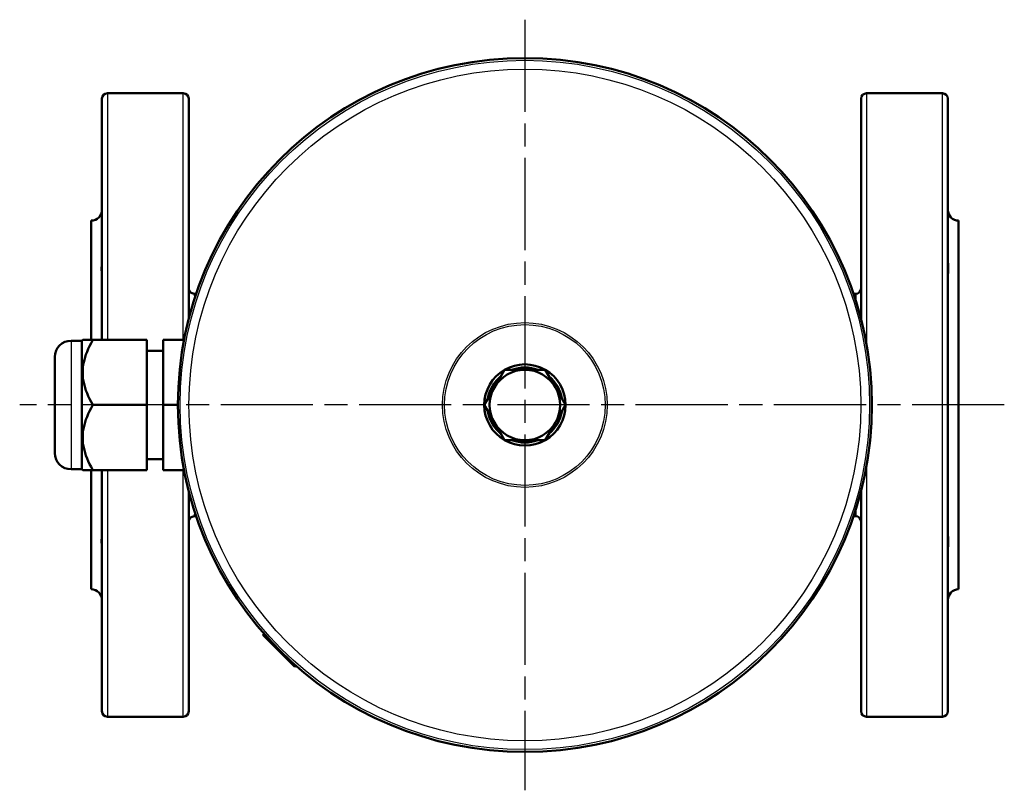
# Model space of a CAD drawing. Header units: millimetres. Extents: x 73 to 513, y 153 to 717.
# Tile 1 of 7: x 118 to 300, y 153 to 296. Entities that reach past the tile are written whole.
import ezdxf

# ---------------------------------------------------------------- set-up
doc = ezdxf.new("R2010")
doc.units = ezdxf.units.MM
doc.header["$LTSCALE"] = 3
doc.linetypes.add('CHAIN', pattern=[0.3543, 0.2362, -0.0295, 0.0591, -0.0295])
for name, color, linetype, lineweight in [('Mittelpunktmarkierung(DIN)', 4, 'CHAIN', 25), ('Sichtbare Kanten(DIN)', 7, 'Continuous', 50), ('Sichtbare tangentiale Kanten(DIN)', 3, 'Continuous', 25)]:
    doc.layers.add(name, color=color, linetype=linetype, lineweight=lineweight)

msp = doc.modelspace()

# ---------------------------------------------------------------- linework, layer by layer
at = {"layer": 'Mittelpunktmarkierung(DIN)', "linetype": 'CHAIN', "ltscale": 23.990969}
for p, q in [((211.19, 295.57), (211.19, 153.43)), ((299.61, 224.5), (118.02, 224.5))]:
    msp.add_line(p, q, dxfattribs=at)
at = {"layer": 'Sichtbare Kanten(DIN)'}
for p, q in [((134.19, 282), (148.19, 282)), ((288.19, 282), (274.19, 282)), ((133.19, 236.5), (133.19, 281)), ((149.19, 240.32), (149.19, 281)), ((273.19, 281), (273.19, 240.32)), ((289.19, 281), (289.19, 168)), ((131.19, 258.5), (131.19, 236.5)), ((291.19, 190.5), (291.19, 258.5)), ((150.22, 245.03), (150.59, 245.04)), ((271.81, 245), (272.2, 245.01)), ((129.49, 236.36), (127.49, 236.36)), ((129.49, 236.36), (129.64, 236.5)), ((129.49, 236.36), (129.49, 212.64)), ((129.64, 236.5), (131.49, 236.5)), ((141.49, 236.5), (131.49, 236.5)), ((141.49, 224.5), (141.49, 236.5)), ((148.34, 236.5), (144.49, 236.5)), ((144.49, 236.5), (144.49, 224.5)), ((144.49, 234.5), (141.49, 234.5)), ((124.49, 215.64), (124.49, 233.36)), ((205.57, 227.75), (207.44, 231)), ((207.44, 231), (211.19, 231)), ((211.19, 231), (214.95, 231)), ((214.95, 231), (216.82, 227.75)), ((203.69, 224.5), (205.57, 227.75)), ((216.82, 227.75), (218.7, 224.5)), ((141.49, 224.5), (131.49, 224.5)), ((141.49, 212.5), (141.49, 224.5)), ((147.21, 224.5), (144.49, 224.5)), ((144.49, 224.5), (144.49, 212.5)), ((205.57, 221.25), (203.69, 224.5)), ((218.7, 224.5), (216.82, 221.25)), ((207.44, 218), (205.57, 221.25)), ((216.82, 221.25), (214.95, 218)), ((211.19, 218), (207.44, 218)), ((214.95, 218), (211.19, 218)), ((144.49, 214.5), (141.49, 214.5)), ((129.49, 212.64), (127.49, 212.64)), ((129.49, 212.64), (129.64, 212.5)), ((131.49, 212.5), (129.64, 212.5)), ((131.19, 212.5), (131.19, 190.5)), ((141.49, 212.5), (131.49, 212.5)), ((133.19, 168), (133.19, 212.5)), ((148.34, 212.5), (144.49, 212.5)), ((149.19, 168), (149.19, 208.68)), ((273.19, 208.68), (273.19, 168)), ((150.59, 203.96), (150.22, 203.97)), ((272.2, 203.99), (271.81, 203.99)), ((163.12, 182.27), (162.93, 182.07)), ((162.93, 182.08), (163.12, 182.27)), ((162.93, 182.07), (162.93, 182.08)), ((168.77, 176.23), (162.93, 182.07)), ((168.77, 176.23), (168.97, 176.43)), ((134.19, 167), (148.19, 167)), ((288.19, 167), (274.19, 167))]:
    msp.add_line(p, q, dxfattribs=at)
at = {"layer": 'Sichtbare Kanten(DIN)', "flags": 128}
for points in [[(133.19, 248.21), (133.19, 248.29), (133.19, 248.38), (133.18, 248.48), (133.18, 248.58), (133.17, 248.69), (133.16, 248.81), (133.15, 248.93), (133.15, 249.05), (133.14, 249.18), (133.13, 249.32), (133.13, 249.46), (133.13, 249.6), (133.13, 249.75), (133.13, 249.9), (133.14, 250.05), (133.15, 250.21), (133.15, 250.38), (133.16, 250.54), (133.17, 250.71), (133.18, 250.89), (133.18, 251.06), (133.19, 251.24), (133.19, 251.41), (133.19, 251.59)], [(289.19, 251.59), (289.2, 251.41), (289.2, 251.24), (289.21, 251.06), (289.21, 250.89), (289.22, 250.72), (289.23, 250.55), (289.24, 250.38), (289.24, 250.22), (289.25, 250.06), (289.25, 249.9), (289.26, 249.75), (289.26, 249.6), (289.26, 249.46), (289.25, 249.32), (289.25, 249.19), (289.24, 249.06), (289.24, 248.93), (289.23, 248.81), (289.22, 248.7), (289.21, 248.59), (289.21, 248.48), (289.2, 248.39), (289.2, 248.29), (289.19, 248.21)], [(131.49, 236.5), (131.18, 235.93), (130.89, 235.38), (130.65, 234.85), (130.43, 234.33), (130.24, 233.83), (130.07, 233.33), (129.94, 232.85), (129.83, 232.37), (129.74, 231.9), (129.68, 231.43), (129.65, 230.96), (129.64, 230.5), (129.65, 230.03), (129.68, 229.57), (129.74, 229.1), (129.83, 228.63), (129.94, 228.15), (130.07, 227.66), (130.24, 227.17), (130.43, 226.66), (130.65, 226.15), (130.89, 225.61), (131.18, 225.07), (131.49, 224.5)], [(131.49, 224.5), (131.18, 223.93), (130.89, 223.38), (130.65, 222.85), (130.43, 222.33), (130.24, 221.83), (130.07, 221.33), (129.94, 220.85), (129.83, 220.37), (129.74, 219.9), (129.68, 219.43), (129.65, 218.96), (129.64, 218.5), (129.65, 218.03), (129.68, 217.57), (129.74, 217.1), (129.83, 216.63), (129.94, 216.15), (130.07, 215.66), (130.24, 215.17), (130.43, 214.66), (130.65, 214.15), (130.89, 213.61), (131.18, 213.07), (131.49, 212.5)], [(133.19, 197.41), (133.19, 197.58), (133.19, 197.76), (133.18, 197.93), (133.18, 198.11), (133.17, 198.28), (133.16, 198.45), (133.15, 198.62), (133.15, 198.78), (133.14, 198.94), (133.13, 199.09), (133.13, 199.25), (133.13, 199.39), (133.13, 199.54), (133.13, 199.68), (133.14, 199.81), (133.15, 199.94), (133.15, 200.07), (133.16, 200.19), (133.17, 200.3), (133.18, 200.41), (133.18, 200.51), (133.19, 200.61), (133.19, 200.7), (133.19, 200.79)], [(289.19, 200.79), (289.2, 200.7), (289.2, 200.61), (289.21, 200.52), (289.21, 200.41), (289.22, 200.3), (289.23, 200.19), (289.24, 200.07), (289.24, 199.94), (289.25, 199.82), (289.25, 199.68), (289.26, 199.54), (289.26, 199.4), (289.26, 199.25), (289.25, 199.1), (289.25, 198.94), (289.24, 198.78), (289.24, 198.62), (289.23, 198.45), (289.22, 198.28), (289.21, 198.11), (289.21, 197.94), (289.2, 197.76), (289.2, 197.59), (289.19, 197.41)]]:
    msp.add_lwpolyline(points, dxfattribs=at)
at = {"layer": 'Sichtbare Kanten(DIN)'}
msp.add_circle((211.19, 224.5), 63.99, dxfattribs=at)
for centre, radius, start, end in [((134.19, 281), 1, 90, 180), ((148.19, 281), 1, 0, 90), ((274.19, 281), 1, 90, 180), ((288.19, 281), 1, 0, 90), ((131.19, 260.5), 2, 270, 0), ((291.19, 260.5), 2, 180, 270), ((150.19, 246.03), 1, 180, 271.6041), ((272.19, 246.01), 1, 270.1773, 0), ((127.49, 233.36), 3, 90, 180), ((211.19, 224.5), 7.5, 120.0736, 179.9264), ((211.19, 224.5), 6.5, 90, 150), ((211.19, 224.5), 7.5, 60.0736, 119.9264), ((211.19, 224.5), 6.92, 69.8754, 110.1246), ((211.19, 224.5), 6.5, 30, 90), ((211.19, 224.5), 7.5, 0.0736, 59.9264), ((211.19, 224.5), 6.92, 129.8754, 170.1246), ((211.19, 224.5), 6.92, 9.8754, 50.1246), ((211.19, 224.5), 6.5, 150, 210), ((211.19, 224.5), 6.5, 330, 30), ((211.19, 224.5), 7.5, 180.0736, 239.9264), ((211.19, 224.5), 7.5, 300.0736, 359.9264), ((211.19, 224.5), 6.92, 189.8754, 230.1246), ((211.19, 224.5), 6.92, 309.8754, 350.1246), ((211.19, 224.5), 6.5, 210, 270), ((211.19, 224.5), 6.5, 270, 330), ((211.19, 224.5), 7.5, 240.0736, 299.9264), ((211.19, 224.5), 6.92, 249.8754, 290.1246), ((127.49, 215.64), 3, 180, 270), ((150.19, 202.97), 1, 88.3959, 180), ((272.19, 202.99), 1, 0, 89.8227), ((131.19, 188.5), 2, 0, 90), ((291.19, 188.5), 2, 90, 180), ((134.19, 168), 1, 180, 270), ((148.19, 168), 1, 270, 0), ((274.19, 168), 1, 180, 270), ((288.19, 168), 1, 270, 0)]:
    msp.add_arc(centre, radius, start, end, dxfattribs=at)
at = {"layer": 'Sichtbare tangentiale Kanten(DIN)'}
for p, q in [((134.19, 282), (134.19, 236.5)), ((148.19, 236.5), (148.19, 282)), ((274.19, 282), (274.19, 235.69)), ((288.19, 167), (288.19, 282)), ((127.49, 236.36), (127.49, 212.64)), ((134.19, 212.5), (134.19, 167)), ((148.19, 167), (148.19, 212.5)), ((274.19, 213.31), (274.19, 167))]:
    msp.add_line(p, q, dxfattribs=at)
at = {"layer": 'Sichtbare tangentiale Kanten(DIN)', "flags": 128}
for points in [[(150.31, 244.19), (150.31, 244.26), (150.31, 244.32), (150.3, 244.39), (150.3, 244.45), (150.29, 244.5), (150.29, 244.56), (150.29, 244.61), (150.28, 244.66), (150.28, 244.7), (150.27, 244.74), (150.27, 244.78), (150.26, 244.82), (150.26, 244.85), (150.26, 244.88), (150.25, 244.91), (150.25, 244.93), (150.25, 244.96), (150.24, 244.97), (150.24, 244.99), (150.23, 245), (150.23, 245.01), (150.23, 245.02), (150.23, 245.02), (150.22, 245.03)], [(272.2, 245.01), (272.2, 245.01), (272.2, 245), (272.2, 244.99), (272.21, 244.97), (272.21, 244.95), (272.21, 244.92), (272.21, 244.89), (272.22, 244.86), (272.22, 244.82), (272.22, 244.77), (272.22, 244.72), (272.22, 244.67), (272.23, 244.61), (272.23, 244.55), (272.23, 244.48), (272.23, 244.4), (272.23, 244.33), (272.24, 244.24), (272.24, 244.16), (272.24, 244.07), (272.24, 243.97), (272.24, 243.87), (272.24, 243.77), (272.25, 243.66)], [(272.25, 205.34), (272.24, 205.23), (272.24, 205.13), (272.24, 205.03), (272.24, 204.93), (272.24, 204.84), (272.24, 204.75), (272.23, 204.67), (272.23, 204.59), (272.23, 204.52), (272.23, 204.45), (272.23, 204.39), (272.22, 204.33), (272.22, 204.27), (272.22, 204.22), (272.22, 204.18), (272.22, 204.14), (272.21, 204.1), (272.21, 204.07), (272.21, 204.05), (272.21, 204.03), (272.2, 204.01), (272.2, 204), (272.2, 203.99), (272.2, 203.99)], [(150.22, 203.97), (150.23, 203.97), (150.23, 203.98), (150.23, 203.98), (150.23, 203.99), (150.24, 204.01), (150.24, 204.02), (150.25, 204.04), (150.25, 204.06), (150.25, 204.09), (150.26, 204.12), (150.26, 204.15), (150.26, 204.18), (150.27, 204.22), (150.27, 204.25), (150.28, 204.3), (150.28, 204.34), (150.29, 204.39), (150.29, 204.44), (150.29, 204.49), (150.3, 204.55), (150.3, 204.61), (150.31, 204.67), (150.31, 204.74), (150.31, 204.81)]]:
    msp.add_lwpolyline(points, dxfattribs=at)
at = {"layer": 'Sichtbare tangentiale Kanten(DIN)'}
for radius in [63.57, 61.95, 15.19, 14.82]:
    msp.add_circle((211.19, 224.5), radius, dxfattribs=at)
for centre, ratio, start_param, end_param in [((150.19, 242.03), 0.804475, 0, 0.7969), ((150.19, 242.02), 0.800957, 0, 0.794361), ((150.19, 206.98), 0.800957, 5.488825, 6.283185), ((150.19, 206.97), 0.804475, 5.486286, 6.283185)]:
    msp.add_ellipse(centre, major_axis=(-1, 0), ratio=ratio, start_param=start_param, end_param=end_param, dxfattribs=at)

doc.saveas('drawing.dxf')
